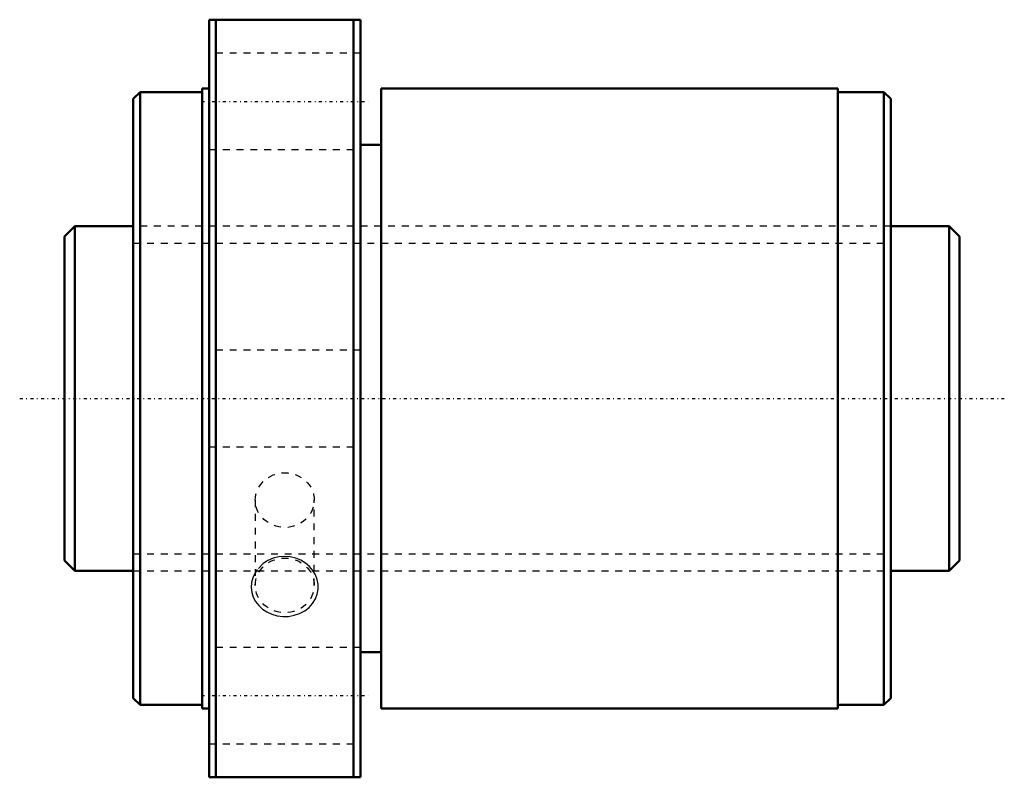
# Model space of a CAD drawing. Header units: millimetres. Extents: x -16 to 127, y -55 to 55.
import ezdxf

# ---------------------------------------------------------------- set-up
doc = ezdxf.new("R2010")
doc.units = ezdxf.units.MM
doc.linetypes.add('Center', pattern=[1.5, 0.45, -0.5, 0.05, -0.5])
doc.linetypes.add('Dashed', pattern=[2, 1, -1])
for name, color, linetype, lineweight in [('2d ConnectionPoints', 7, 'Continuous', 50), ('AM_0', 7, 'Continuous', 50), ('AM_5', 3, 'Continuous', 25), ('AM_7', 7, 'Center', 25), ('AM_9', 6, 'Dashed', 25)]:
    doc.layers.add(name, color=color, linetype=linetype, lineweight=lineweight)

# ---------------------------------------------------------------- blocks, each defined once
blk = doc.blocks.new('1_NRR000SBK5020_7_6Nut_0_in_SBK5020_7_6RRG0_130LC0_0000__4')
at = {"layer": 'AM_0'}
for p, q in [((11, 55), (33, 55)), ((11, 55), (11, -55)), ((12, 55), (12, -55)), ((32, 55), (32, -55)), ((33, 55), (33, -55)), ((1, 44.5), (0, 43.5)), ((1, 44.5), (1, -44.5)), ((10, 44.5), (1, 44.5)), ((10, 45), (10, -45)), ((11, 45), (10, 45)), ((36, 45), (36, -45)), ((102.3, 45), (36, 45)), ((102.3, 45), (102.3, -45)), ((109, 44.5), (102.3, 44.5)), ((110, 43.5), (109, 44.5)), ((109, 44.5), (109, -44.5)), ((0, 43.5), (0, -43.5)), ((110, 43.5), (110, -43.5)), ((36, 36.81), (33, 36.81)), ((33, -36.81), (36, -36.81)), ((0, -43.5), (1, -44.5)), ((109, -44.5), (110, -43.5)), ((1, -44.5), (10, -44.5)), ((10, -45), (11, -45)), ((36, -45), (102.3, -45)), ((102.3, -44.5), (109, -44.5)), ((33, -55), (11, -55))]:
    blk.add_line(p, q, dxfattribs=at)
at = {"layer": 'AM_7'}
for p, q in [((9.9, 43.13), (34.1, 43.13)), ((9.9, -43.13), (34.1, -43.13))]:
    blk.add_line(p, q, dxfattribs=at)
at = {"layer": 'AM_9'}
for p, q in [((33, 50.13), (11, 50.13)), ((11, 36.13), (33, 36.13)), ((110, 25), (0, 25)), ((33, 7), (11, 7)), ((11, -7), (33, -7)), ((17.72, -14.76), (17.72, -27.13)), ((26.28, -27.13), (26.28, -14.76)), ((0, -25), (110, -25)), ((33, -36.13), (11, -36.13)), ((11, -50.13), (33, -50.13))]:
    blk.add_line(p, q, dxfattribs=at)
blk.add_lwpolyline([(18.01, -24.83), (17.64, -25.4), (17.36, -26.02), (17.18, -26.73), (17.14, -27.46), (17.22, -28.17), (17.43, -28.85), (17.77, -29.48), (18.21, -30.06), (18.76, -30.57), (19.39, -30.99), (20.12, -31.33), (20.89, -31.55), (21.72, -31.65), (22.55, -31.63), (23.38, -31.48), (24.16, -31.21), (24.89, -30.83), (25.52, -30.33), (26.04, -29.75), (26.45, -29.1), (26.72, -28.41), (26.85, -27.69), (26.85, -26.97), (26.71, -26.26), (26.46, -25.59), (26.08, -24.96), (25.6, -24.38), (25.02, -23.89), (24.34, -23.48), (23.61, -23.17), (22.8, -22.98), (21.98, -22.92), (21.14, -22.99), (20.33, -23.19), (19.56, -23.52), (18.87, -23.97), (18.01, -24.83)], dxfattribs=at)
for centre in [(22, -14.76), (22, -27.13)]:
    blk.add_ellipse(centre, major_axis=(-4.28, 0), ratio=0.927184, dxfattribs=at)
blk = doc.blocks.new('2_NRR000SBK5020_7_60Shaft_0_in_SBK5020_7_6RRG0_130LC0_0000__4')
at = {"layer": 'AM_0'}
for p, q in [((-8.5, 25), (-10, 23.5)), ((-8.5, 25), (-8.5, -25)), ((0, 25), (-8.5, 25)), ((118.5, 25), (110, 25)), ((120, 23.5), (118.5, 25)), ((118.5, 25), (118.5, -25)), ((-10, 23.5), (-10, -23.5)), ((120, 23.5), (120, -23.5)), ((-10, -23.5), (-8.5, -25)), ((118.5, -25), (120, -23.5)), ((-8.5, -25), (0, -25)), ((110, -25), (118.5, -25))]:
    blk.add_line(p, q, dxfattribs=at)
at = {"layer": 'AM_5', "linetype": 'Dashed'}
for p, q in [((0, 22.5465), (110, 22.5465)), ((0, -22.5465), (110, -22.5465))]:
    blk.add_line(p, q, dxfattribs=at)
at = {"layer": 'AM_7'}
blk.add_line((-16.5, 0), (126.5, 0), dxfattribs=at)
at = {"layer": 'AM_9'}
for p, q in [((110, 25), (0, 25)), ((0, -25), (110, -25))]:
    blk.add_line(p, q, dxfattribs=at)

msp = doc.modelspace()

# ---------------------------------------------------------------- linework, layer by layer
at = {"layer": '2d ConnectionPoints'}
msp.add_point((0, 0), dxfattribs=at)

# ---------------------------------------------------------------- block references
for name in ['1_NRR000SBK5020_7_6Nut_0_in_SBK5020_7_6RRG0_130LC0_0000__4', '2_NRR000SBK5020_7_60Shaft_0_in_SBK5020_7_6RRG0_130LC0_0000__4']:
    msp.add_blockref(name, (0, 0))

doc.saveas('drawing.dxf')
